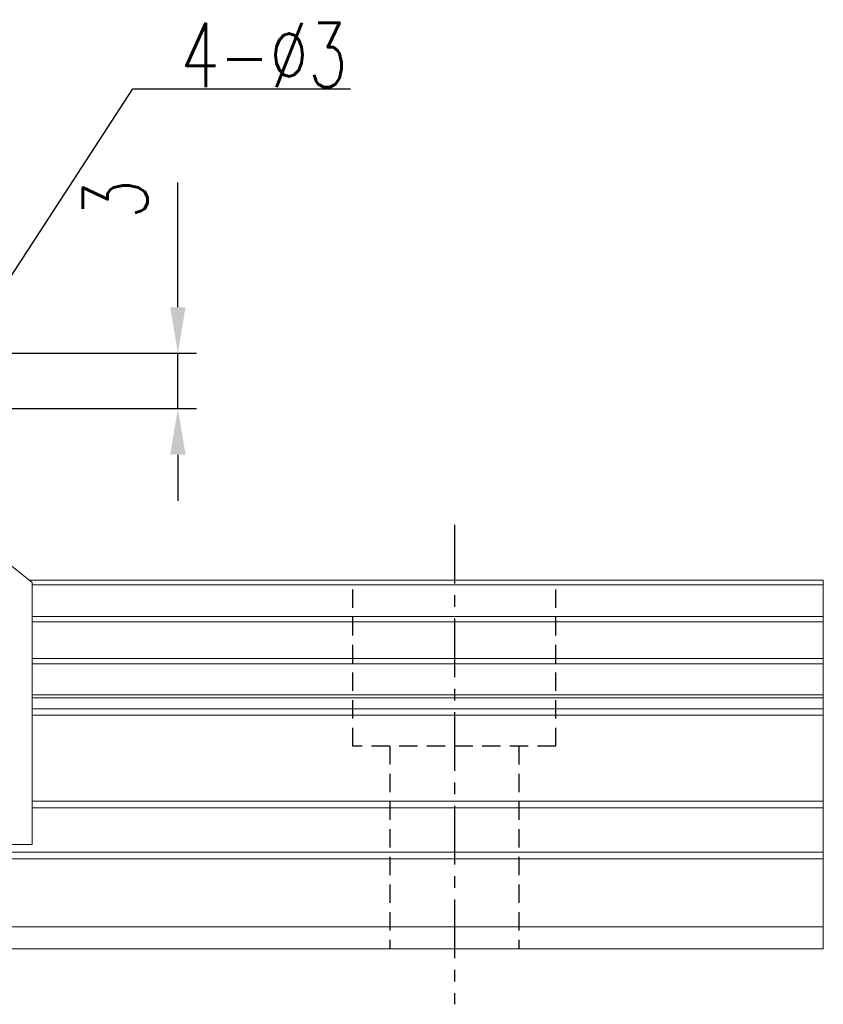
# Model space of a CAD drawing. Header units: millimetres. Extents: x 180 to 446, y 227 to 327.
# Tile 57 of 57: x 402 to 446, y 246 to 299. Entities that reach past the tile are written whole.
import ezdxf

# ---------------------------------------------------------------- set-up
doc = ezdxf.new("R2010")
doc.units = ezdxf.units.MM
doc.header["$PDSIZE"] = -1
doc.linetypes.add('CENTER', pattern=[10.16, 6.35, -1.27, 1.27, -1.27])
doc.linetypes.add('DASHED', pattern=[0.75, 0.5, -0.25])
for name, color, linetype in [('CL', 1, 'CENTER'), ('DIM', 4, 'Continuous'), ('HID', 2, 'DASHED'), ('OUT', 3, 'Continuous')]:
    doc.layers.add(name, color=color, linetype=linetype)
doc.styles.add('DIM-7', font='SIMPLEX.shx', dxfattribs={"width": 0.7, "bigfont": 'chineset.shx'})
doc.dimstyles.new('CNS', dxfattribs={"dimtxt": 3.5, "dimasz": 2.5, "dimexe": 1, "dimexo": 1.5, "dimgap": 0.09, "dimtad": 0, "dimdsep": 46, "dimtxsty": 'DIM-7', "dimcen": 0.09, "dimclrd": 1, "dimclre": 1, "dimclrt": 4, "dimadec": 0, "dimazin": 0, "dimtfac": 1, "dimtix": 1, "dimtmove": 2, "dimatfit": 3, "dimfxl": 1, "dimtvp": 0.971429, "dimtolj": 1, "dimarcsym": 0})

# ---------------------------------------------------------------- blocks, each defined once
blk = doc.blocks.new('*D14')
at = {"layer": 'DEFPOINTS', "color": 0, "transparency": 16777216}
for p in [(399.389, 281.035), (397.089, 278.035), (410.684, 278.035)]:
    blk.add_point(p, dxfattribs=at)
at = {"layer": 'DIM', "color": 7, "lineweight": -2, "transparency": 16777216}
for p, q in [((410.684, 283.535), (410.684, 290.299)), ((400.889, 281.035), (411.684, 281.035)), ((410.684, 278.035), (410.684, 281.035)), ((398.589, 278.035), (411.684, 278.035)), ((410.684, 275.535), (410.684, 273.035))]:
    blk.add_line(p, q, dxfattribs=at)
at = {"layer": 'DIM', "color": 7, "transparency": 16777216}
for points in [[(410.267, 283.535), (411.101, 283.535), (410.684, 281.035)], [(410.267, 275.535), (411.101, 275.535), (410.684, 278.035)]]:
    blk.add_solid(points, dxfattribs=at)
at = {"layer": 'DIM', "color": 7, "transparency": 16777216, "insert": (407.284, 289.392), "char_height": 3.5, "attachment_point": 5, "rotation": 90, "style": 'DIM-7'}
blk.add_mtext('\\A1;3', dxfattribs=at)

msp = doc.modelspace()

# ---------------------------------------------------------------- linework, layer by layer
at = {"layer": 'CL', "color": 0, "ltscale": 0.5}
msp.add_line((425.669, 271.735), (425.669, 245.735), dxfattribs=at)
at = {"layer": 'HID', "color": 0, "ltscale": 2}
for p, q in [((420.169, 259.735), (420.169, 268.735)), ((431.169, 259.735), (431.169, 268.735)), ((431.169, 259.735), (420.169, 259.735)), ((422.169, 259.735), (422.169, 248.735)), ((429.169, 259.735), (429.169, 248.735))]:
    msp.add_line(p, q, dxfattribs=at)
at = {"layer": 'OUT', "color": 0, "linetype": 'Continuous', "lineweight": 15}
for p, q in [((402.791, 268.6), (401.591, 269.572)), ((445.669, 268.735), (402.624, 268.735)), ((402.789, 268.602), (402.789, 254.4)), ((445.669, 268.735), (445.669, 248.735)), ((445.669, 268.479), (402.789, 268.479)), ((445.669, 266.77), (402.789, 266.77)), ((445.669, 266.475), (402.789, 266.475)), ((445.669, 264.495), (402.789, 264.495)), ((445.669, 264.2), (402.789, 264.2)), ((445.669, 262.52), (402.789, 262.52)), ((445.669, 262.356), (402.789, 262.356)), ((445.669, 261.762), (402.789, 261.762)), ((445.669, 261.408), (402.789, 261.408)), ((445.669, 256.742), (402.789, 256.742)), ((445.669, 256.389), (402.789, 256.389)), ((402.789, 254.4), (399.389, 254.4)), ((445.669, 253.628), (331.283, 253.628)), ((445.669, 253.982), (331.338, 253.982)), ((445.669, 249.935), (330.161, 249.935)), ((445.669, 248.735), (285.669, 248.735))]:
    msp.add_line(p, q, dxfattribs=at)

# ---------------------------------------------------------------- texts
at = {"layer": 'DIM', "color": 0, "insert": (410.831, 295.462), "char_height": 3.5, "attachment_point": 7, "style": 'DIM-7'}
msp.add_mtext('\\A1;4-%%C3', dxfattribs=at)

# ---------------------------------------------------------------- dimensions: what is measured, and where the dimension line sits
at = {"layer": 'DIM', "color": 0}
dim = msp.add_linear_dim(base=(410.684, 278.035), p1=(399.389, 281.035), p2=(397.089, 278.035), angle=90, dimstyle='CNS', override={"dimclrd": 7, "dimclre": 7, "dimclrt": 7, "dimtmove": 0}, dxfattribs=at)
dim.commit()
dim.dimension.update_dxf_attribs({"geometry": '*D14', "text_midpoint": (410.684, 289.392), "dimtype": 160})

# ---------------------------------------------------------------- leaders
at = {"layer": 'DIM', "color": 0, "annotation_type": 0, "has_hookline": 1, "hookline_direction": 0, "text_width": 9.217}
msp.add_leader([(397.089, 278.235), (408.241, 295.372), (410.741, 295.372)], dimstyle='CNS', override={"dimgap": 0.09, "dimtad": 1, "dimclrd": 7, "dimclre": 4}, dxfattribs=at)

doc.saveas('drawing.dxf')
